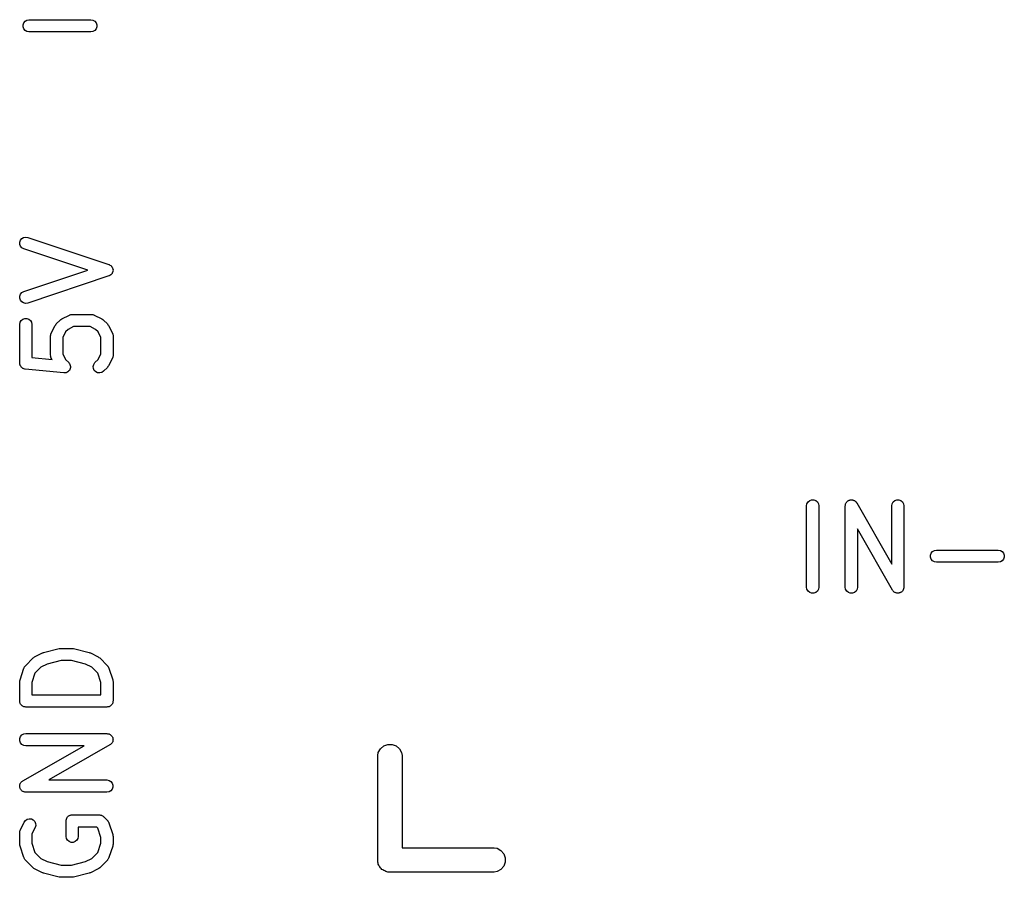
# Model space of a CAD drawing. Extents: x 82 to 153, y -125 to -16.
# Tile 10 of 16: x 82 to 94, y -45 to -34. Entities that reach past the tile are written whole.
import ezdxf

# ---------------------------------------------------------------- set-up
doc = ezdxf.new("R2010")
doc.units = 0
doc.header["$MEASUREMENT"] = 0
doc.layers.add('BLACK', color=7, linetype='CONTINUOUS')

msp = doc.modelspace()

# ---------------------------------------------------------------- linework, layer by layer
at = {"layer": 'BLACK', "linetype": 'CONTINUOUS'}
for p, q in [((81.8412, -34.0944), (81.8501, -34.0699)), ((81.8501, -34.0699), (81.8668, -34.05)), ((81.8668, -34.05), (81.8894, -34.037)), ((81.8894, -34.037), (81.915, -34.0324)), ((81.915, -34.0324), (82.677, -34.0324)), ((82.677, -34.0324), (82.7026, -34.037)), ((82.7026, -34.037), (82.7252, -34.05)), ((82.7252, -34.05), (82.7419, -34.0699)), ((82.7419, -34.0699), (82.7508, -34.0944)), ((81.8412, -34.1205), (81.8412, -34.0944)), ((81.8501, -34.1449), (81.8412, -34.1205)), ((81.8668, -34.1649), (81.8501, -34.1449)), ((81.8894, -34.1779), (81.8668, -34.1649)), ((81.915, -34.1824), (81.8894, -34.1779)), ((82.677, -34.1824), (81.915, -34.1824)), ((82.7026, -34.1779), (82.677, -34.1824)), ((82.7252, -34.1649), (82.7026, -34.1779)), ((82.7419, -34.1449), (82.7252, -34.1649)), ((82.7508, -34.1205), (82.7419, -34.1449)), ((82.7508, -34.0944), (82.7508, -34.1205)), ((81.8094, -36.7468), (81.8256, -36.7264)), ((81.8256, -36.7264), (81.8478, -36.7127)), ((81.8478, -36.7127), (81.8733, -36.7075)), ((81.8733, -36.7075), (81.8991, -36.7113)), ((81.8991, -36.7113), (82.8991, -37.0447)), ((81.8012, -36.7715), (81.8094, -36.7468)), ((81.8019, -36.7975), (81.8012, -36.7715)), ((81.8115, -36.8217), (81.8019, -36.7975)), ((81.8288, -36.8412), (81.8115, -36.8217)), ((81.8517, -36.8536), (81.8288, -36.8412)), ((82.6382, -37.1158), (81.8517, -36.8536)), ((82.8991, -37.0447), (82.9009, -37.0456)), ((82.9009, -37.0456), (82.9029, -37.0461)), ((82.9029, -37.0461), (82.9123, -37.0518)), ((82.9123, -37.0518), (82.922, -37.0571)), ((82.922, -37.0571), (82.9234, -37.0586)), ((82.9234, -37.0586), (82.9251, -37.0597)), ((82.9251, -37.0597), (82.932, -37.0683)), ((82.932, -37.0683), (82.9393, -37.0765)), ((82.9393, -37.0765), (82.94, -37.0785)), ((82.94, -37.0785), (82.9413, -37.0801)), ((82.9413, -37.0801), (82.9448, -37.0905)), ((82.9448, -37.0905), (82.9489, -37.1008)), ((82.9489, -37.1008), (82.9489, -37.1028)), ((82.9489, -37.1028), (82.9496, -37.1048)), ((82.9496, -37.1048), (82.9493, -37.1158)), ((81.8517, -37.378), (82.6382, -37.1158)), ((82.8991, -37.187), (81.8991, -37.5203)), ((82.9009, -37.186), (82.8991, -37.187)), ((82.9029, -37.1856), (82.9009, -37.186)), ((82.9123, -37.1798), (82.9029, -37.1856)), ((82.922, -37.1746), (82.9123, -37.1798)), ((82.9234, -37.173), (82.922, -37.1746)), ((82.9251, -37.1719), (82.9234, -37.173)), ((82.932, -37.1633), (82.9251, -37.1719)), ((82.9393, -37.1551), (82.932, -37.1633)), ((82.94, -37.1531), (82.9393, -37.1551)), ((82.9413, -37.1515), (82.94, -37.1531)), ((82.9448, -37.1411), (82.9413, -37.1515)), ((82.9489, -37.1308), (82.9448, -37.1411)), ((82.9496, -37.1268), (82.9489, -37.1288)), ((82.9489, -37.1288), (82.9489, -37.1308)), ((82.9493, -37.1158), (82.9496, -37.1268)), ((81.8012, -37.4601), (81.8019, -37.4341)), ((81.8094, -37.4849), (81.8012, -37.4601)), ((81.8019, -37.4341), (81.8115, -37.4099)), ((81.8115, -37.4099), (81.8288, -37.3904)), ((81.8288, -37.3904), (81.8517, -37.378)), ((81.8256, -37.5053), (81.8094, -37.4849)), ((81.8478, -37.5189), (81.8256, -37.5053)), ((81.8733, -37.5241), (81.8478, -37.5189)), ((81.8991, -37.5203), (81.8733, -37.5241)), ((81.8379, -37.7175), (81.8624, -37.7086)), ((81.8624, -37.7086), (81.8884, -37.7086)), ((81.8884, -37.7086), (81.9129, -37.7175)), ((82.318, -37.7154), (82.4133, -37.6678)), ((82.4133, -37.6678), (82.4174, -37.6665)), ((82.4174, -37.6665), (82.4212, -37.6644)), ((82.4212, -37.6644), (82.4298, -37.6629)), ((82.4298, -37.6629), (82.4382, -37.6603)), ((82.4382, -37.6603), (82.4425, -37.6606)), ((82.4425, -37.6606), (82.4468, -37.6599)), ((82.4468, -37.6599), (82.6849, -37.6599)), ((82.6849, -37.6599), (82.6892, -37.6606)), ((82.6892, -37.6606), (82.6935, -37.6603)), ((82.6935, -37.6603), (82.7019, -37.6629)), ((82.7019, -37.6629), (82.7106, -37.6644)), ((82.7106, -37.6644), (82.7143, -37.6665)), ((82.7143, -37.6665), (82.7184, -37.6678)), ((82.7184, -37.6678), (82.8137, -37.7154)), ((81.8004, -37.7825), (81.8049, -37.7568)), ((81.8004, -38.2587), (81.8004, -37.7825)), ((81.8049, -37.7568), (81.8179, -37.7343)), ((81.8179, -37.7343), (81.8379, -37.7175)), ((81.9129, -37.7175), (81.9328, -37.7343)), ((81.9328, -37.7343), (81.9459, -37.7568)), ((81.9459, -37.7568), (81.9504, -37.7825)), ((81.9504, -37.7825), (81.9504, -38.1908)), ((82.1893, -37.8918), (82.2369, -37.7966)), ((82.2369, -37.7966), (82.244, -37.7869)), ((82.244, -37.7869), (82.2509, -37.7771)), ((82.2509, -37.7771), (82.2985, -37.7294)), ((82.2985, -37.7294), (82.3084, -37.7226)), ((82.3084, -37.7226), (82.318, -37.7154)), ((82.4645, -37.8099), (82.396, -37.8441)), ((82.6672, -37.8099), (82.4645, -37.8099)), ((82.7357, -37.8441), (82.6672, -37.8099)), ((82.8137, -37.7154), (82.8233, -37.7226)), ((82.8233, -37.7226), (82.8332, -37.7294)), ((82.8332, -37.7294), (82.8808, -37.7771)), ((82.8808, -37.7771), (82.8877, -37.7869)), ((82.8877, -37.7869), (82.8948, -37.7966)), ((82.8948, -37.7966), (82.9425, -37.8918)), ((82.1813, -37.9253), (82.1821, -37.9211)), ((82.1813, -38.1634), (82.1813, -37.9253)), ((82.1818, -37.9168), (82.1843, -37.9083)), ((82.1821, -37.9211), (82.1818, -37.9168)), ((82.1843, -37.9083), (82.1859, -37.8997)), ((82.1859, -37.8997), (82.188, -37.8959)), ((82.188, -37.8959), (82.1893, -37.8918)), ((82.3656, -37.8745), (82.3313, -37.943)), ((82.3313, -37.943), (82.3313, -38.1457)), ((82.396, -37.8441), (82.3656, -37.8745)), ((82.7661, -37.8745), (82.7357, -37.8441)), ((82.8004, -37.943), (82.7661, -37.8745)), ((82.8004, -38.1457), (82.8004, -37.943)), ((82.9425, -37.8918), (82.9437, -37.8959)), ((82.9437, -37.8959), (82.9459, -37.8997)), ((82.9459, -37.8997), (82.9474, -37.9083)), ((82.9474, -37.9083), (82.9499, -37.9168)), ((82.9499, -37.9168), (82.9496, -37.9211)), ((82.9496, -37.9211), (82.9504, -37.9253)), ((82.9504, -37.9253), (82.9504, -38.1634)), ((81.9504, -38.1908), (82.1986, -38.2156)), ((82.1821, -38.1677), (82.1813, -38.1634)), ((82.1818, -38.172), (82.1821, -38.1677)), ((82.1843, -38.1804), (82.1818, -38.172)), ((82.1859, -38.1891), (82.1843, -38.1804)), ((82.188, -38.1928), (82.1859, -38.1891)), ((82.1893, -38.197), (82.188, -38.1928)), ((82.1986, -38.2156), (82.1893, -38.197)), ((82.3313, -38.1457), (82.3656, -38.2142)), ((82.7661, -38.2142), (82.8004, -38.1457)), ((82.9425, -38.197), (82.8948, -38.2922)), ((82.9437, -38.1928), (82.9425, -38.197)), ((82.9459, -38.1891), (82.9437, -38.1928)), ((82.9474, -38.1804), (82.9459, -38.1891)), ((82.9499, -38.172), (82.9474, -38.1804)), ((82.9504, -38.1634), (82.9496, -38.1677)), ((82.9496, -38.1677), (82.9499, -38.172)), ((81.8009, -38.2615), (81.8004, -38.2587)), ((81.8006, -38.2643), (81.8009, -38.2615)), ((81.8031, -38.2742), (81.8006, -38.2643)), ((81.8049, -38.2843), (81.8031, -38.2742)), ((81.8063, -38.2868), (81.8049, -38.2843)), ((81.807, -38.2895), (81.8063, -38.2868)), ((81.8128, -38.298), (81.807, -38.2895)), ((81.8179, -38.3069), (81.8128, -38.298)), ((81.8201, -38.3087), (81.8179, -38.3069)), ((81.8217, -38.311), (81.8201, -38.3087)), ((81.83, -38.317), (81.8217, -38.311)), ((81.8379, -38.3236), (81.83, -38.317)), ((82.3656, -38.2142), (82.4046, -38.2533)), ((82.4046, -38.2533), (82.4049, -38.2536)), ((82.4049, -38.2536), (82.4053, -38.2539)), ((82.4053, -38.2539), (82.4123, -38.2643)), ((82.4123, -38.2643), (82.4195, -38.2746)), ((82.4195, -38.2746), (82.4197, -38.275)), ((82.4197, -38.275), (82.4199, -38.2754)), ((82.4199, -38.2754), (82.423, -38.2876)), ((82.423, -38.2876), (82.4263, -38.2997)), ((82.4251, -38.3132), (82.424, -38.3257)), ((82.4264, -38.3007), (82.4251, -38.3132)), ((82.4263, -38.2997), (82.4262, -38.3002)), ((82.4262, -38.3002), (82.4264, -38.3007)), ((82.7054, -38.2997), (82.7122, -38.2746)), ((82.7077, -38.3257), (82.7054, -38.2997)), ((82.7122, -38.2746), (82.7271, -38.2533)), ((82.7271, -38.2533), (82.7661, -38.2142)), ((82.8808, -38.3117), (82.8332, -38.3593)), ((82.8877, -38.3019), (82.8808, -38.3117)), ((82.8948, -38.2922), (82.8877, -38.3019)), ((81.8405, -38.3246), (81.8379, -38.3236)), ((81.8428, -38.3262), (81.8405, -38.3246)), ((81.8527, -38.329), (81.8428, -38.3262)), ((81.8624, -38.3325), (81.8527, -38.329)), ((81.8652, -38.3325), (81.8624, -38.3325)), ((81.8679, -38.3333), (81.8652, -38.3325)), ((82.3441, -38.3809), (81.8679, -38.3333)), ((82.3446, -38.3809), (82.3441, -38.3809)), ((82.345, -38.381), (82.3446, -38.3809)), ((82.3575, -38.3799), (82.345, -38.381)), ((82.3701, -38.379), (82.3575, -38.3799)), ((82.3705, -38.3788), (82.3701, -38.379)), ((82.371, -38.3787), (82.3705, -38.3788)), ((82.3824, -38.3734), (82.371, -38.3787)), ((82.3938, -38.3682), (82.3824, -38.3734)), ((82.3942, -38.3679), (82.3938, -38.3682)), ((82.3946, -38.3677), (82.3942, -38.3679)), ((82.4035, -38.3588), (82.3946, -38.3677)), ((82.4125, -38.3501), (82.4035, -38.3588)), ((82.4127, -38.3496), (82.4125, -38.3501)), ((82.413, -38.3493), (82.4127, -38.3496)), ((82.4183, -38.3379), (82.413, -38.3493)), ((82.4238, -38.3266), (82.4183, -38.3379)), ((82.424, -38.3257), (82.4238, -38.3261)), ((82.4238, -38.3261), (82.4238, -38.3266)), ((82.7187, -38.3493), (82.7077, -38.3257)), ((82.7371, -38.3677), (82.7187, -38.3493)), ((82.7607, -38.3787), (82.7371, -38.3677)), ((82.7867, -38.381), (82.7607, -38.3787)), ((82.8118, -38.3743), (82.7867, -38.381)), ((82.8332, -38.3593), (82.8118, -38.3743)), ((91.4921, -40.0162), (91.4967, -39.9905)), ((91.4921, -41.0162), (91.4921, -40.0162)), ((91.4967, -39.9905), (91.5097, -39.968)), ((91.5097, -39.968), (91.5296, -39.9512)), ((91.5296, -39.9512), (91.5541, -39.9423)), ((91.5541, -39.9423), (91.5802, -39.9423)), ((91.5802, -39.9423), (91.6046, -39.9512)), ((91.6046, -39.9512), (91.6246, -39.968)), ((91.6246, -39.968), (91.6376, -39.9905)), ((91.6376, -39.9905), (91.6421, -40.0162)), ((91.6421, -40.0162), (91.6421, -41.0162)), ((91.9683, -40.0162), (91.9695, -40.0096)), ((91.9683, -41.0162), (91.9683, -40.0162)), ((91.9695, -40.0028), (91.9717, -39.9968)), ((91.9695, -40.0096), (91.9695, -40.0028)), ((91.9717, -39.9968), (91.9729, -39.9905)), ((91.9729, -39.9905), (91.9762, -39.9847)), ((91.9762, -39.9847), (91.9785, -39.9784)), ((91.9785, -39.9784), (91.9827, -39.9735)), ((91.9827, -39.9735), (91.9859, -39.968)), ((91.9859, -39.968), (91.991, -39.9636)), ((91.991, -39.9636), (91.9954, -39.9585)), ((91.9954, -39.9585), (92.0009, -39.9553)), ((92.0009, -39.9553), (92.0058, -39.9512)), ((92.0058, -39.9512), (92.0122, -39.9489)), ((92.0122, -39.9489), (92.018, -39.9456)), ((92.018, -39.9456), (92.0243, -39.9445)), ((92.0243, -39.9445), (92.0303, -39.9423)), ((92.0303, -39.9423), (92.037, -39.9423)), ((92.037, -39.9423), (92.0437, -39.9412)), ((92.0437, -39.9412), (92.05, -39.9423)), ((92.05, -39.9423), (92.0564, -39.9423)), ((92.0564, -39.9423), (92.0627, -39.9446)), ((92.0627, -39.9446), (92.0693, -39.9458)), ((92.0693, -39.9458), (92.0748, -39.949)), ((92.0748, -39.949), (92.0808, -39.9512)), ((92.0808, -39.9512), (92.086, -39.9556)), ((92.086, -39.9556), (92.0918, -39.9589)), ((92.0918, -39.9589), (92.0959, -39.9639)), ((92.0959, -39.9639), (92.1008, -39.968)), ((92.1008, -39.968), (92.1041, -39.9738)), ((92.1041, -39.9738), (92.1085, -39.979)), ((92.1085, -39.979), (92.5398, -40.7338)), ((92.5398, -40.0162), (92.5443, -39.9905)), ((92.5398, -40.7338), (92.5398, -40.0162)), ((92.5443, -39.9905), (92.5573, -39.968)), ((92.5573, -39.968), (92.5773, -39.9512)), ((92.5773, -39.9512), (92.6017, -39.9423)), ((92.6017, -39.9423), (92.6278, -39.9423)), ((92.6278, -39.9423), (92.6523, -39.9512)), ((92.6523, -39.9512), (92.6722, -39.968)), ((92.6722, -39.968), (92.6852, -39.9905)), ((92.6852, -39.9905), (92.6898, -40.0162)), ((92.6898, -40.0162), (92.6898, -41.0162)), ((92.5496, -41.0534), (92.1183, -40.2986)), ((92.1183, -40.2986), (92.1183, -41.0162)), ((93.0171, -40.6222), (93.026, -40.5977)), ((93.0171, -40.6483), (93.0171, -40.6222)), ((93.026, -40.5977), (93.0427, -40.5778)), ((93.0427, -40.5778), (93.0653, -40.5648)), ((93.0653, -40.5648), (93.091, -40.5602)), ((93.091, -40.5602), (93.8529, -40.5602)), ((93.8529, -40.5602), (93.8785, -40.5648)), ((93.8785, -40.5648), (93.9011, -40.5778)), ((93.9011, -40.5778), (93.9178, -40.5977)), ((93.9178, -40.5977), (93.9267, -40.6222)), ((93.9267, -40.6222), (93.9267, -40.6483)), ((93.026, -40.6727), (93.0171, -40.6483)), ((93.0427, -40.6927), (93.026, -40.6727)), ((93.0653, -40.7057), (93.0427, -40.6927)), ((93.091, -40.7102), (93.0653, -40.7057)), ((93.8529, -40.7102), (93.091, -40.7102)), ((93.8785, -40.7057), (93.8529, -40.7102)), ((93.9011, -40.6927), (93.8785, -40.7057)), ((93.9178, -40.6727), (93.9011, -40.6927)), ((93.9267, -40.6483), (93.9178, -40.6727)), ((91.4967, -41.0418), (91.4921, -41.0162)), ((91.5097, -41.0644), (91.4967, -41.0418)), ((91.5296, -41.0811), (91.5097, -41.0644)), ((91.5541, -41.09), (91.5296, -41.0811)), ((91.5802, -41.09), (91.5541, -41.09)), ((91.6046, -41.0811), (91.5802, -41.09)), ((91.6246, -41.0644), (91.6046, -41.0811)), ((91.6376, -41.0418), (91.6246, -41.0644)), ((91.6421, -41.0162), (91.6376, -41.0418)), ((91.9729, -41.0418), (91.9683, -41.0162)), ((91.9859, -41.0644), (91.9729, -41.0418)), ((92.0058, -41.0811), (91.9859, -41.0644)), ((92.0303, -41.09), (92.0058, -41.0811)), ((92.0564, -41.09), (92.0303, -41.09)), ((92.0808, -41.0811), (92.0564, -41.09)), ((92.1008, -41.0644), (92.0808, -41.0811)), ((92.1138, -41.0418), (92.1008, -41.0644)), ((92.1183, -41.0162), (92.1138, -41.0418)), ((92.5539, -41.0586), (92.5496, -41.0534)), ((92.5573, -41.0644), (92.5539, -41.0586)), ((92.5622, -41.0685), (92.5573, -41.0644)), ((92.5663, -41.0734), (92.5622, -41.0685)), ((92.5721, -41.0768), (92.5663, -41.0734)), ((92.5773, -41.0811), (92.5721, -41.0768)), ((92.5833, -41.0833), (92.5773, -41.0811)), ((92.5888, -41.0865), (92.5833, -41.0833)), ((92.5954, -41.0877), (92.5888, -41.0865)), ((92.6017, -41.09), (92.5954, -41.0877)), ((92.6081, -41.09), (92.6017, -41.09)), ((92.6144, -41.0912), (92.6081, -41.09)), ((92.6211, -41.09), (92.6144, -41.0912)), ((92.6278, -41.09), (92.6211, -41.09)), ((92.6338, -41.0879), (92.6278, -41.09)), ((92.6401, -41.0868), (92.6338, -41.0879)), ((92.6459, -41.0834), (92.6401, -41.0868)), ((92.6523, -41.0811), (92.6459, -41.0834)), ((92.6572, -41.077), (92.6523, -41.0811)), ((92.6627, -41.0738), (92.6572, -41.077)), ((92.6671, -41.0687), (92.6627, -41.0738)), ((92.6722, -41.0644), (92.6671, -41.0687)), ((92.6754, -41.0589), (92.6722, -41.0644)), ((92.6795, -41.054), (92.6754, -41.0589)), ((92.6819, -41.0477), (92.6795, -41.054)), ((92.6852, -41.0418), (92.6819, -41.0477)), ((92.6863, -41.0355), (92.6852, -41.0418)), ((92.6886, -41.0295), (92.6863, -41.0355)), ((92.6898, -41.0162), (92.6886, -41.0228)), ((92.6886, -41.0228), (92.6886, -41.0295)), ((81.9847, -41.8748), (82.0799, -41.8272)), ((82.0799, -41.8272), (82.0878, -41.8249)), ((82.0878, -41.8249), (82.0953, -41.8215)), ((82.0953, -41.8215), (82.2858, -41.7739)), ((82.2858, -41.7739), (82.2949, -41.7733)), ((82.2949, -41.7733), (82.304, -41.7717)), ((82.304, -41.7717), (82.4468, -41.7717)), ((82.4468, -41.7717), (82.4558, -41.7733)), ((82.4558, -41.7733), (82.465, -41.7739)), ((82.465, -41.7739), (82.6555, -41.8215)), ((82.6555, -41.8215), (82.663, -41.8249)), ((82.663, -41.8249), (82.6708, -41.8272)), ((82.6708, -41.8272), (82.7661, -41.8748)), ((81.87, -41.9841), (81.9652, -41.8889)), ((81.9652, -41.8889), (81.975, -41.882)), ((81.975, -41.882), (81.9847, -41.8748)), ((82.3132, -41.9217), (82.1397, -41.965)), ((82.4376, -41.9217), (82.3132, -41.9217)), ((82.6111, -41.965), (82.4376, -41.9217)), ((82.7661, -41.8748), (82.7757, -41.882)), ((82.7757, -41.882), (82.7856, -41.8889)), ((82.7856, -41.8889), (82.8808, -41.9841)), ((81.8042, -42.1563), (81.8518, -42.0134)), ((81.8518, -42.0134), (81.8539, -42.0096)), ((81.8539, -42.0096), (81.855, -42.0054)), ((81.855, -42.0054), (81.8601, -41.9982)), ((81.8601, -41.9982), (81.8643, -41.9905)), ((81.8643, -41.9905), (81.8675, -41.9876)), ((81.8675, -41.9876), (81.87, -41.9841)), ((81.9886, -42.0777), (81.9504, -42.1922)), ((82.0627, -42.0035), (81.9886, -42.0777)), ((82.1397, -41.965), (82.0627, -42.0035)), ((82.6881, -42.0035), (82.6111, -41.965)), ((82.7622, -42.0777), (82.6881, -42.0035)), ((82.8004, -42.1922), (82.7622, -42.0777)), ((82.8808, -41.9841), (82.8833, -41.9877)), ((82.8833, -41.9877), (82.8865, -41.9905)), ((82.8865, -41.9905), (82.8907, -41.9982)), ((82.8907, -41.9982), (82.8957, -42.0054)), ((82.8957, -42.0054), (82.8969, -42.0096)), ((82.8969, -42.0096), (82.8989, -42.0134)), ((82.8989, -42.0134), (82.9465, -42.1563)), ((81.8004, -42.18), (81.8025, -42.1682)), ((81.8004, -42.4181), (81.8004, -42.18)), ((81.8025, -42.1682), (81.8042, -42.1563)), ((81.9504, -42.1922), (81.9504, -42.3431)), ((82.8004, -42.3431), (82.8004, -42.1922)), ((82.9465, -42.1563), (82.9483, -42.1682)), ((82.9483, -42.1682), (82.9504, -42.18)), ((82.9504, -42.18), (82.9504, -42.4181)), ((81.8015, -42.4246), (81.8004, -42.4181)), ((81.8015, -42.4311), (81.8015, -42.4246)), ((81.8038, -42.4373), (81.8015, -42.4311)), ((81.8049, -42.4437), (81.8038, -42.4373)), ((81.9504, -42.3431), (82.8004, -42.3431)), ((82.947, -42.4373), (82.9459, -42.4437)), ((82.9492, -42.4311), (82.947, -42.4373)), ((82.9504, -42.4181), (82.9492, -42.4246)), ((82.9492, -42.4246), (82.9492, -42.4311)), ((81.8082, -42.4494), (81.8049, -42.4437)), ((81.8104, -42.4556), (81.8082, -42.4494)), ((81.8146, -42.4606), (81.8104, -42.4556)), ((81.8179, -42.4663), (81.8146, -42.4606)), ((81.823, -42.4705), (81.8179, -42.4663)), ((81.8272, -42.4755), (81.823, -42.4705)), ((81.8329, -42.4788), (81.8272, -42.4755)), ((81.8379, -42.483), (81.8329, -42.4788)), ((81.844, -42.4853), (81.8379, -42.483)), ((81.8497, -42.4886), (81.844, -42.4853)), ((81.8562, -42.4897), (81.8497, -42.4886)), ((81.8624, -42.492), (81.8562, -42.4897)), ((81.8689, -42.492), (81.8624, -42.492)), ((81.8754, -42.4931), (81.8689, -42.492)), ((82.8754, -42.4931), (81.8754, -42.4931)), ((82.8818, -42.492), (82.8754, -42.4931)), ((82.8884, -42.492), (82.8818, -42.492)), ((82.8946, -42.4897), (82.8884, -42.492)), ((82.901, -42.4886), (82.8946, -42.4897)), ((82.9067, -42.4853), (82.901, -42.4886)), ((82.9129, -42.483), (82.9067, -42.4853)), ((82.9179, -42.4788), (82.9129, -42.483)), ((82.9236, -42.4755), (82.9179, -42.4788)), ((82.9278, -42.4705), (82.9236, -42.4755)), ((82.9328, -42.4663), (82.9278, -42.4705)), ((82.9361, -42.4606), (82.9328, -42.4663)), ((82.9403, -42.4556), (82.9361, -42.4606)), ((82.9426, -42.4494), (82.9403, -42.4556)), ((82.9459, -42.4437), (82.9426, -42.4494)), ((81.8015, -42.8813), (81.8104, -42.8568)), ((81.8015, -42.9073), (81.8015, -42.8813)), ((81.8104, -42.9318), (81.8015, -42.9073)), ((81.8104, -42.8568), (81.8272, -42.8368)), ((81.8272, -42.8368), (81.8497, -42.8238)), ((81.8497, -42.8238), (81.8754, -42.8193)), ((81.8754, -42.8193), (82.8754, -42.8193)), ((82.8754, -42.8193), (82.882, -42.8205)), ((82.882, -42.8205), (82.8887, -42.8205)), ((82.8887, -42.8205), (82.8947, -42.8227)), ((82.8947, -42.8227), (82.901, -42.8238)), ((82.901, -42.8238), (82.9069, -42.8272)), ((82.9069, -42.8272), (82.9132, -42.8295)), ((82.9132, -42.8295), (82.918, -42.8336)), ((82.918, -42.8336), (82.9236, -42.8368)), ((82.9236, -42.8368), (82.9279, -42.842)), ((82.9279, -42.842), (82.933, -42.8463)), ((82.933, -42.8463), (82.9362, -42.8519)), ((82.9362, -42.8519), (82.9403, -42.8568)), ((82.9403, -42.8568), (82.9426, -42.8631)), ((82.9425, -42.9258), (82.9403, -42.9318)), ((82.9457, -42.9202), (82.9425, -42.9258)), ((82.9426, -42.8631), (82.946, -42.8689)), ((82.9469, -42.9136), (82.9457, -42.9202)), ((82.946, -42.8689), (82.9471, -42.8753)), ((82.9492, -42.9073), (82.9469, -42.9136)), ((82.9471, -42.8753), (82.9492, -42.8813)), ((82.9492, -42.8813), (82.9492, -42.888)), ((82.9492, -42.888), (82.9504, -42.8946)), ((82.9504, -42.8946), (82.9492, -42.9009)), ((82.9492, -42.9009), (82.9492, -42.9073)), ((81.8272, -42.9517), (81.8104, -42.9318)), ((81.8497, -42.9648), (81.8272, -42.9517)), ((81.8382, -43.4006), (82.593, -42.9693)), ((81.8754, -42.9693), (81.8497, -42.9648)), ((82.593, -42.9693), (81.8754, -42.9693)), ((82.9126, -42.9594), (82.1578, -43.3907)), ((82.9178, -42.9551), (82.9126, -42.9594)), ((82.9236, -42.9517), (82.9178, -42.9551)), ((82.9277, -42.9468), (82.9236, -42.9517)), ((82.9326, -42.9427), (82.9277, -42.9468)), ((82.936, -42.9369), (82.9326, -42.9427)), ((82.9403, -42.9318), (82.936, -42.9369)), ((86.2169, -43.0517), (86.2433, -43.0059)), ((86.2433, -43.0059), (86.2838, -42.9719)), ((86.2838, -42.9719), (86.3336, -42.9538)), ((86.3336, -42.9538), (86.3864, -42.9538)), ((86.3864, -42.9538), (86.4362, -42.9719)), ((86.4362, -42.9719), (86.4767, -43.0059)), ((86.4767, -43.0059), (86.5031, -43.0517)), ((86.21, -43.0907), (86.2169, -43.0517)), ((86.21, -44.3869), (86.21, -43.0907)), ((86.5031, -43.0517), (86.51, -43.0907)), ((86.51, -43.0907), (86.51, -44.2238)), ((81.8231, -43.4132), (81.8272, -43.4083)), ((81.8272, -43.4083), (81.833, -43.4049)), ((81.833, -43.4049), (81.8382, -43.4006)), ((82.1578, -43.3907), (82.8754, -43.3907)), ((82.8754, -43.3907), (82.901, -43.3952)), ((82.901, -43.3952), (82.9236, -43.4083)), ((82.9236, -43.4083), (82.9403, -43.4282)), ((81.8004, -43.4654), (81.8015, -43.4591)), ((81.8015, -43.472), (81.8004, -43.4654)), ((81.8015, -43.4527), (81.8038, -43.4464)), ((81.8015, -43.4591), (81.8015, -43.4527)), ((81.8015, -43.4787), (81.8015, -43.472)), ((81.8037, -43.4847), (81.8015, -43.4787)), ((81.8048, -43.4911), (81.8037, -43.4847)), ((81.8038, -43.4464), (81.805, -43.4397)), ((81.8081, -43.4969), (81.8048, -43.4911)), ((81.805, -43.4397), (81.8082, -43.4342)), ((81.8104, -43.5032), (81.8081, -43.4969)), ((81.8082, -43.4342), (81.8104, -43.4282)), ((81.8104, -43.4282), (81.8148, -43.4231)), ((81.8145, -43.5081), (81.8104, -43.5032)), ((81.8177, -43.5137), (81.8145, -43.5081)), ((81.8148, -43.4231), (81.8181, -43.4172)), ((81.8228, -43.518), (81.8177, -43.5137)), ((81.8181, -43.4172), (81.8231, -43.4132)), ((81.8272, -43.5232), (81.8228, -43.518)), ((81.8327, -43.5264), (81.8272, -43.5232)), ((81.8376, -43.5305), (81.8327, -43.5264)), ((81.8439, -43.5328), (81.8376, -43.5305)), ((81.8497, -43.5362), (81.8439, -43.5328)), ((82.9236, -43.5232), (82.901, -43.5362)), ((82.9403, -43.5032), (82.9236, -43.5232)), ((82.9403, -43.4282), (82.9492, -43.4527)), ((82.9492, -43.4787), (82.9403, -43.5032)), ((82.9492, -43.4527), (82.9492, -43.4787)), ((81.856, -43.5373), (81.8497, -43.5362)), ((81.862, -43.5395), (81.856, -43.5373)), ((81.8688, -43.5395), (81.862, -43.5395)), ((81.8754, -43.5407), (81.8688, -43.5395)), ((82.8754, -43.5407), (81.8754, -43.5407)), ((82.901, -43.5362), (82.8754, -43.5407)), ((81.8559, -43.9084), (81.8714, -43.8874)), ((81.8714, -43.8874), (81.8932, -43.8731)), ((81.8932, -43.8731), (81.9185, -43.867)), ((81.9185, -43.867), (81.9444, -43.87)), ((81.9444, -43.87), (81.9677, -43.8817)), ((81.9677, -43.8817), (81.9856, -43.9006)), ((82.3718, -43.8943), (82.3729, -43.8878)), ((82.3718, -44.0848), (82.3718, -43.8943)), ((82.3729, -43.8813), (82.3752, -43.8751)), ((82.3729, -43.8878), (82.3729, -43.8813)), ((82.3752, -43.8751), (82.3763, -43.8686)), ((82.3763, -43.8686), (82.3796, -43.863)), ((82.3796, -43.863), (82.3819, -43.8568)), ((82.3819, -43.8568), (82.3861, -43.8518)), ((82.3861, -43.8518), (82.3894, -43.8461)), ((82.3894, -43.8461), (82.3944, -43.8419)), ((82.3944, -43.8419), (82.3986, -43.8368)), ((82.3986, -43.8368), (82.4043, -43.8336)), ((82.4043, -43.8336), (82.4093, -43.8293)), ((82.4093, -43.8293), (82.4155, -43.8271)), ((82.4155, -43.8271), (82.4212, -43.8238)), ((82.4212, -43.8238), (82.4276, -43.8227)), ((82.4276, -43.8227), (82.4338, -43.8204)), ((82.4338, -43.8204), (82.4403, -43.8204)), ((82.4403, -43.8204), (82.4468, -43.8193)), ((82.4468, -43.8193), (82.7801, -43.8193)), ((82.7801, -43.8193), (82.7834, -43.8199)), ((82.7834, -43.8199), (82.7867, -43.8196)), ((82.7867, -43.8196), (82.7961, -43.8221)), ((82.7961, -43.8221), (82.8058, -43.8238)), ((82.8058, -43.8238), (82.8087, -43.8255)), ((82.8087, -43.8255), (82.8118, -43.8263)), ((82.8118, -43.8263), (82.8199, -43.8319)), ((82.8199, -43.8319), (82.8284, -43.8368)), ((82.8284, -43.8368), (82.8305, -43.8394)), ((82.8305, -43.8394), (82.8332, -43.8413)), ((82.8332, -43.8413), (82.8808, -43.8889)), ((82.8808, -43.8889), (82.8833, -43.8924)), ((82.8833, -43.8924), (82.8865, -43.8953)), ((82.8865, -43.8953), (82.8907, -43.903)), ((81.8034, -44.0201), (81.8049, -44.0115)), ((81.8049, -44.0115), (81.8071, -44.0077)), ((81.8071, -44.0077), (81.8083, -44.0036)), ((81.8083, -44.0036), (81.8559, -43.9084)), ((81.9901, -43.9754), (81.9504, -44.0548)), ((81.9856, -43.9006), (81.9959, -43.9245)), ((81.9975, -43.9505), (81.9901, -43.9754)), ((81.9959, -43.9245), (81.9975, -43.9505)), ((82.7491, -43.9693), (82.5218, -43.9693)), ((82.5218, -43.9693), (82.5218, -44.0848)), ((82.7622, -43.9824), (82.7491, -43.9693)), ((82.8004, -44.0969), (82.7622, -43.9824)), ((82.8907, -43.903), (82.8957, -43.9102)), ((82.8957, -43.9102), (82.8969, -43.9144)), ((82.8969, -43.9144), (82.8989, -43.9182)), ((82.8989, -43.9182), (82.9465, -44.061)), ((81.8004, -44.0371), (81.8011, -44.0329)), ((81.8004, -44.18), (81.8004, -44.0371)), ((81.8009, -44.0286), (81.8034, -44.0201)), ((81.8011, -44.0329), (81.8009, -44.0286)), ((81.9504, -44.0548), (81.9504, -44.1678)), ((82.3763, -44.1104), (82.3718, -44.0848)), ((82.3894, -44.133), (82.3763, -44.1104)), ((82.4093, -44.1497), (82.3894, -44.133)), ((82.5043, -44.133), (82.4843, -44.1497)), ((82.5173, -44.1104), (82.5043, -44.133)), ((82.5218, -44.0848), (82.5173, -44.1104)), ((82.8004, -44.1678), (82.8004, -44.0969)), ((82.9465, -44.061), (82.9483, -44.0729)), ((82.9483, -44.0729), (82.9504, -44.0848)), ((82.9504, -44.0848), (82.9504, -44.18)), ((81.8025, -44.1918), (81.8004, -44.18)), ((81.8042, -44.2037), (81.8025, -44.1918)), ((81.8518, -44.3466), (81.8042, -44.2037)), ((81.9504, -44.1678), (81.9886, -44.2823)), ((82.4338, -44.1586), (82.4093, -44.1497)), ((82.4598, -44.1586), (82.4338, -44.1586)), ((82.4843, -44.1497), (82.4598, -44.1586)), ((82.7622, -44.2823), (82.8004, -44.1678)), ((82.9465, -44.2037), (82.8989, -44.3466)), ((82.9483, -44.1918), (82.9465, -44.2037)), ((82.9504, -44.18), (82.9483, -44.1918)), ((86.51, -44.2238), (87.6431, -44.2238)), ((87.6431, -44.2238), (87.6821, -44.2307)), ((87.6821, -44.2307), (87.7279, -44.2571)), ((87.7279, -44.2571), (87.7619, -44.2976)), ((81.8539, -44.3504), (81.8518, -44.3466)), ((81.855, -44.3546), (81.8539, -44.3504)), ((81.8601, -44.3618), (81.855, -44.3546)), ((81.8643, -44.3695), (81.8601, -44.3618)), ((81.8675, -44.3723), (81.8643, -44.3695)), ((81.87, -44.3759), (81.8675, -44.3723)), ((81.9652, -44.4711), (81.87, -44.3759)), ((81.9886, -44.2823), (82.0627, -44.3565)), ((82.0627, -44.3565), (82.1397, -44.395)), ((82.6111, -44.395), (82.6881, -44.3565)), ((82.6881, -44.3565), (82.7622, -44.2823)), ((82.8808, -44.3759), (82.7856, -44.4711)), ((82.8833, -44.3723), (82.8808, -44.3759)), ((82.8865, -44.3695), (82.8833, -44.3723)), ((82.8907, -44.3618), (82.8865, -44.3695)), ((82.8957, -44.3546), (82.8907, -44.3618)), ((82.8969, -44.3504), (82.8957, -44.3546)), ((82.8989, -44.3466), (82.8969, -44.3504)), ((87.7619, -44.2976), (87.78, -44.3474)), ((87.78, -44.3474), (87.78, -44.4002)), ((81.975, -44.478), (81.9652, -44.4711)), ((81.9847, -44.4852), (81.975, -44.478)), ((82.0799, -44.5328), (81.9847, -44.4852)), ((82.1397, -44.395), (82.3132, -44.4383)), ((82.3132, -44.4383), (82.4376, -44.4383)), ((82.4376, -44.4383), (82.6111, -44.395)), ((82.7661, -44.4852), (82.6708, -44.5328)), ((82.7757, -44.478), (82.7661, -44.4852)), ((82.7856, -44.4711), (82.7757, -44.478)), ((86.21, -44.4002), (86.21, -44.3869)), ((86.21, -44.3869), (86.21, -44.3869)), ((86.2146, -44.4128), (86.21, -44.4002)), ((86.2169, -44.4259), (86.2146, -44.4128)), ((86.2235, -44.4374), (86.2169, -44.4259)), ((86.2281, -44.45), (86.2235, -44.4374)), ((86.2367, -44.4602), (86.2281, -44.45)), ((86.2433, -44.4717), (86.2367, -44.4602)), ((86.2535, -44.4803), (86.2433, -44.4717)), ((86.2621, -44.4905), (86.2535, -44.4803)), ((86.2736, -44.4971), (86.2621, -44.4905)), ((86.2838, -44.5057), (86.2736, -44.4971)), ((87.7279, -44.4905), (87.6821, -44.5169)), ((87.7619, -44.45), (87.7279, -44.4905)), ((87.78, -44.4002), (87.7619, -44.45)), ((82.0878, -44.5351), (82.0799, -44.5328)), ((82.0953, -44.5385), (82.0878, -44.5351)), ((82.2858, -44.5861), (82.0953, -44.5385)), ((82.2949, -44.5867), (82.2858, -44.5861)), ((82.304, -44.5883), (82.2949, -44.5867)), ((82.4468, -44.5883), (82.304, -44.5883)), ((82.4558, -44.5867), (82.4468, -44.5883)), ((82.465, -44.5861), (82.4558, -44.5867)), ((82.6555, -44.5385), (82.465, -44.5861)), ((82.663, -44.5351), (82.6555, -44.5385)), ((82.6708, -44.5328), (82.663, -44.5351)), ((86.2964, -44.5103), (86.2838, -44.5057)), ((86.3079, -44.5169), (86.2964, -44.5103)), ((86.321, -44.5192), (86.3079, -44.5169)), ((86.3336, -44.5238), (86.321, -44.5192)), ((86.3469, -44.5238), (86.3336, -44.5238)), ((87.6431, -44.5238), (86.3469, -44.5238)), ((86.3469, -44.5238), (86.3469, -44.5238)), ((87.6821, -44.5169), (87.6431, -44.5238))]:
    msp.add_line(p, q, dxfattribs=at)

doc.saveas('drawing.dxf')
